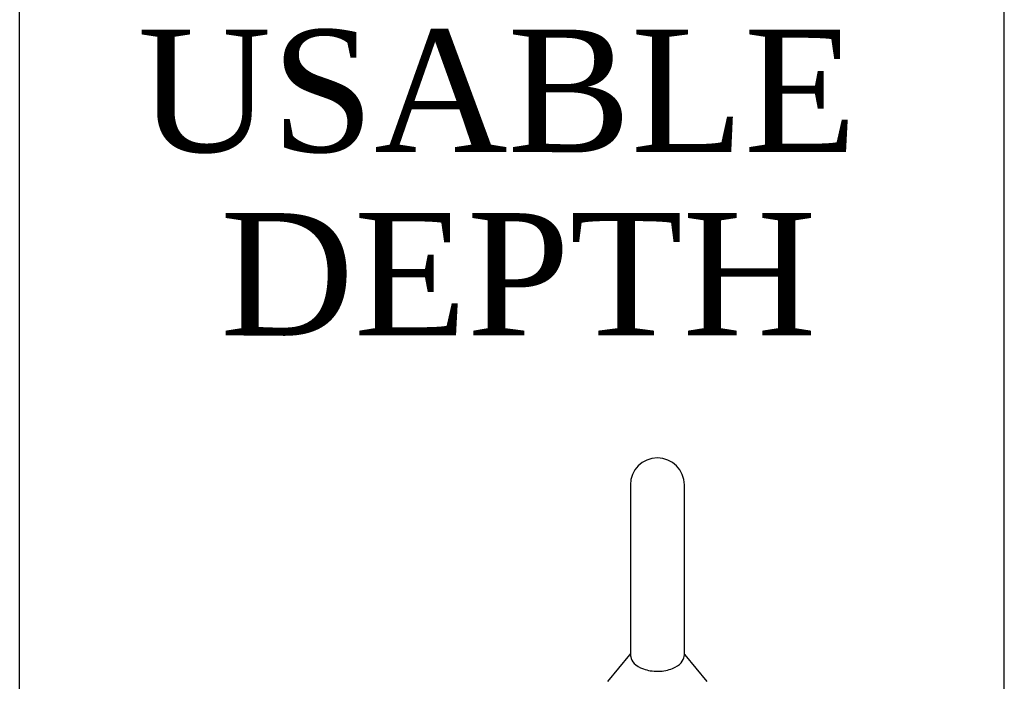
# Model space of a CAD drawing. Header units: inches. Extents: x 1 to 359, y -2 to 239.
# Tile 32 of 51: x 168 to 180, y 151 to 159. Entities that reach past the tile are written whole.
import ezdxf
from ezdxf.enums import TextEntityAlignment as Align

# ---------------------------------------------------------------- set-up
doc = ezdxf.new("R2010")
doc.units = ezdxf.units.IN
doc.header["$MEASUREMENT"] = 0
doc.layers.add('Default', color=7, linetype='Continuous')
doc.layers.add('SCS86415', color=7, linetype='Continuous')
doc.styles.add('SEACAD_Times_New_Roman', font='times.ttf')
doc.dimstyles.new('HAMMOND_(STH_-_300x200)', dxfattribs={"dimtxt": 1.5, "dimasz": 1.875, "dimexe": 0.75, "dimexo": 0.75, "dimgap": 0.375, "dimtad": 0, "dimtih": 1, "dimtoh": 1, "dimzin": 0, "dimdsep": 46, "dimtxsty": 'SEACAD_Times_New_Roman', "dimblk1": '_SE_FILLED', "dimblk2": '_SE_FILLED', "dimsah": 1, "dimcen": 0.75, "dimadec": 0, "dimazin": 0, "dimtfac": 0.8, "dimtofl": 0, "dimtmove": 0, "dimatfit": 3, "dimfxl": 0, "dimtolj": 1, "dimtzin": 0, "dimarcsym": 0})

# ---------------------------------------------------------------- blocks, each defined once
blk = doc.blocks.new('SE2')
at = {"layer": 'SCS86415', "color": 7, "linetype": 'Continuous'}
for p, q in [((175.731, 153.373), (175.731, 151.303)), ((176.393, 151.303), (176.393, 153.373)), ((175.722, 151.292), (175.451, 150.965)), ((176.673, 150.965), (176.402, 151.292))]:
    blk.add_line(p, q, dxfattribs=at)
for centre, radius, start, end in [((176.062, 153.373), 0.331, 0, 180), ((176.414, 151.307), 0.0184, 202.5936, 231.5499)]:
    blk.add_arc(centre, radius, start, end, dxfattribs=at)
blk.add_open_spline([(175.728, 151.3), (175.725, 151.296), (175.723, 151.293), (175.722, 151.293)], degree=3, dxfattribs=at)
blk.add_open_spline([(175.731, 151.308), (175.731, 151.3), (175.731, 151.283), (175.741, 151.24), (175.754, 151.211), (175.804, 151.159), (175.841, 151.134), (175.942, 151.099), (176.006, 151.088), (176.136, 151.09), (176.198, 151.102), (176.295, 151.141), (176.329, 151.166), (176.375, 151.219), (176.386, 151.247), (176.393, 151.287), (176.394, 151.301), (176.393, 151.308)], degree=3, knots=[0.2033854, 0.2033854, 0.2033854, 0.2033854, 0.25, 0.25, 0.3125, 0.3125, 0.375, 0.375, 0.4375, 0.4375, 0.5, 0.5, 0.5625, 0.5625, 0.625, 0.625, 0.6662601, 0.6662601, 0.6662601, 0.6662601], dxfattribs=at)
blk = doc.blocks.new('DMBLK2982')
at = {"layer": 'Default', "linetype": 'Continuous'}
for points in [[(170.124, 160.768), (168.249, 160.455), (170.124, 160.143)], [(178.438, 160.768), (178.438, 160.143), (180.313, 160.455)]]:
    blk.add_hatch(color=7, dxfattribs=at).paths.add_polyline_path(points)
at = {"layer": 'Default', "color": 7, "linetype": 'Continuous'}
for p, q in [((168.249, 150.5), (168.249, 161.205)), ((180.313, 148.793), (180.313, 161.205)), ((169.171, 160.455), (168.249, 160.455)), ((180.313, 160.455), (179.391, 160.455))]:
    blk.add_line(p, q, dxfattribs=at)
at = {"layer": 'Default', "color": 7, "linetype": 'Continuous', "style": 'SEACAD_Times_New_Roman'}
for s, p in [('12.06', (171.722, 161.205)), ('USABLE ', (169.696, 158.955)), ('DEPTH', (170.709, 156.705))]:
    blk.add_text(s, height=1.5, dxfattribs=at).set_placement(p, align=Align.TOP_LEFT)
blk = doc.blocks.new('_SE_FILLED')
at = {"color": 0}
blk.add_line((0, 0), (-1, 0), dxfattribs=at)
blk.add_solid([(0, 0), (-1, -0.1665), (-1, 0.1665), (0, 0)], dxfattribs=at)

msp = doc.modelspace()

# ---------------------------------------------------------------- block references
at = {"layer": 'Default'}
msp.add_blockref('SE2', (0, 0), dxfattribs=at)

# ---------------------------------------------------------------- dimensions: what is measured, and where the dimension line sits
at = {"layer": 'Default', "color": 7, "linetype": 'Continuous'}
dim = msp.add_linear_dim(base=(168.249, 160.455), p1=(180.313, 148.043), p2=(168.249, 149.75), text='\\A1;<>\\PUSABLE \\XDEPTH', dimstyle='HAMMOND_(STH_-_300x200)', dxfattribs=at)
dim.commit()
dim.dimension.update_dxf_attribs({"geometry": 'DMBLK2982', "text_midpoint": (174.281, 160.455), "dimtype": 160})

doc.saveas('drawing.dxf')
